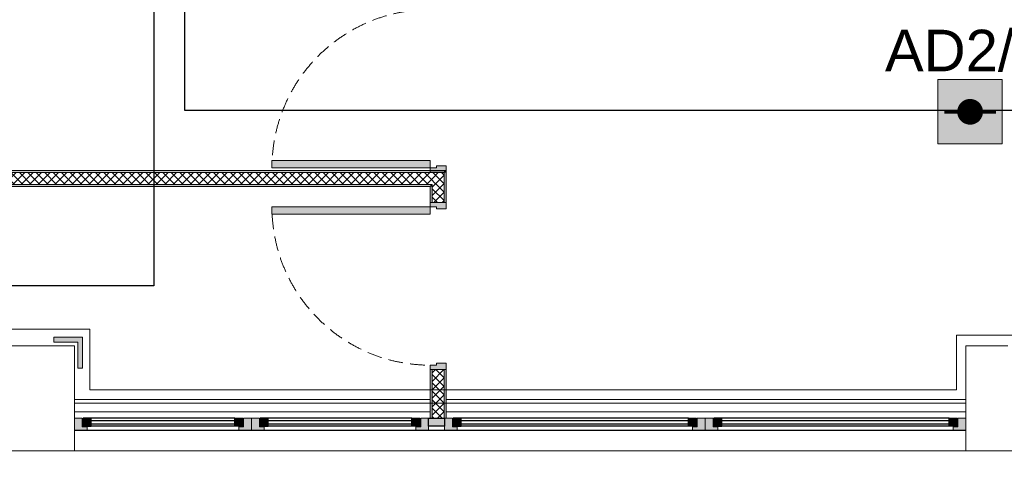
# Model space of a CAD drawing. Header units: millimetres. Extents: x -197461 to 862495, y -970068 to 63888.
# Tile 92 of 253: x -90611 to -85600, y -517800 to -515446. Entities that reach past the tile are written whole.
import ezdxf

# ---------------------------------------------------------------- set-up
doc = ezdxf.new("R2010")
doc.units = ezdxf.units.MM
doc.linetypes.add('Dashed', pattern=[112.5, 75, -37.5])
doc.linetypes.add('Hidden Line', pattern=[195.611112, 141.111112, -54.5])
doc.layers.get('0').update_dxf_attribs({"linetype": 'CONTINUOUS'})
for name, color, linetype in [('2d - linijas _ fili.z', 7, 'CONTINUOUS'), ('_Logi', 7, 'CONTINUOUS'), ('demont', 7, 'CONTINUOUS'), ('Durvis', 7, 'CONTINUOUS'), ('esoshas', 7, 'CONTINUOUS'), ('hachi', 7, 'CONTINUOUS'), ('Jaunas-W112', 7, 'CONTINUOUS'), ('UAS', 240, 'CONTINUOUS')]:
    doc.layers.add(name, color=color, linetype=linetype)
doc.styles.add('ARIAL', font='arialbd.ttf')
doc.linetypes.add('Symbol-000', pattern='A,0,[2,AR-21.Shx,S=4.563492,R=0,X=0,Y=0],-625,0', length=625)
pattern_1 = [(225, (-87527.377, -519481.053), (21.47837, -21.47837), []), (315, (-87527.377, -519481.053), (-21.47837, -21.47837), [])]

# ---------------------------------------------------------------- blocks, each defined once
blk = doc.blocks.new('AD-proj')
at = {"lineweight": 5}
blk.add_lwpolyline([(-250, -250), (250, -250), (250, 250), (-250, 250)], close=True, dxfattribs=at)
at = {"const_width": 100}
blk.add_lwpolyline([(-50, 0, 1), (50, 0, 1)], format="xyb", close=True, dxfattribs=at)
at = {"const_width": 30}
blk.add_lwpolyline([(-200, 0), (200, 0)], dxfattribs=at)

msp = doc.modelspace()

# ---------------------------------------------------------------- hatches: boundary and pattern name
at = {"layer": '2d - linijas _ fili.z', "linetype": 'Continuous', "lineweight": 0}
msp.add_hatch(color=7, dxfattribs=at).paths.add_polyline_path([(-90437.44097, -517086.96005), (-90314.91425, -517086.96005), (-90314.91425, -517219.82817), (-90290.22195, -517219.82817), (-90290.22195, -517086.96005), (-90290.22195, -517062.26774), (-90437.44097, -517062.26774)], flags=0)
at = {"layer": '_Logi', "linetype": 'Continuous'}
for points in [[(-90287.45921, -517493.97071), (-90287.45921, -517514.22071), (-90246.95921, -517514.22071), (-90246.95921, -517473.72071), (-90287.45921, -517473.72071)], [(-89475.43421, -517493.97071), (-89475.43421, -517473.72071), (-89515.93421, -517473.72071), (-89515.93421, -517514.22071), (-89475.43421, -517514.22071)], [(-89386.33421, -517493.97071), (-89386.33421, -517514.22071), (-89345.83421, -517514.22071), (-89345.83421, -517473.72071), (-89386.33421, -517473.72071)], [(-88574.30921, -517493.97071), (-88574.30921, -517473.72071), (-88614.80921, -517473.72071), (-88614.80921, -517514.22071), (-88574.30921, -517514.22071)], [(-88448.75921, -517493.97071), (-88448.75921, -517473.72071), (-88529.75921, -517473.72071), (-88529.75921, -517514.22071), (-88448.75921, -517514.22071)], [(-88404.20921, -517493.97071), (-88404.20921, -517514.22071), (-88363.70921, -517514.22071), (-88363.70921, -517473.72071), (-88404.20921, -517473.72071)], [(-87166.93421, -517493.97071), (-87166.93421, -517473.72071), (-87207.43421, -517473.72071), (-87207.43421, -517514.22071), (-87166.93421, -517514.22071)], [(-87077.83421, -517493.97071), (-87077.83421, -517514.22071), (-87037.33421, -517514.22071), (-87037.33421, -517473.72071), (-87077.83421, -517473.72071)], [(-85840.55921, -517493.97071), (-85840.55921, -517473.72071), (-85881.05921, -517473.72071), (-85881.05921, -517514.22071), (-85840.55921, -517514.22071)]]:
    msp.add_hatch(color=7, dxfattribs=at).paths.add_polyline_path(points, flags=0)
at = {"layer": 'Durvis', "linetype": 'Continuous', "lineweight": 0}
for points in [[(-88521.65921, -516199.59071), (-88521.65921, -516163.05242), (-89326.79921, -516163.05242), (-89326.79921, -516199.59071)], [(-88521.65921, -516222.27071), (-88440.65921, -516222.27071), (-88440.65921, -516189.87071), (-88489.25921, -516189.87071), (-88489.25921, -516199.59071), (-88521.65921, -516199.59071)], [(-88521.65921, -516398.85071), (-89326.79921, -516398.85071), (-89326.79921, -516435.38901), (-88521.65921, -516435.38901)], [(-88521.65921, -516376.17071), (-88521.65921, -516398.85071), (-88489.25921, -516398.85071), (-88489.25921, -516408.57071), (-88440.65921, -516408.57071), (-88440.65921, -516376.17071)], [(-88440.65921, -517226.67071), (-88440.65921, -517194.27071), (-88489.25921, -517194.27071), (-88489.25921, -517203.99071), (-88521.65921, -517203.99071), (-88521.65921, -517226.67071)], [(-90332.00921, -517534.47071), (-90267.20921, -517534.47071), (-90267.20921, -517517.59751), (-90287.45921, -517517.59751), (-90291.95805, -517517.59751), (-90291.95805, -517473.72071), (-90332.00921, -517473.72071)], [(-89430.88421, -517534.47071), (-89430.88421, -517473.72071), (-89470.93537, -517473.72071), (-89470.93537, -517517.59751), (-89475.43421, -517517.59751), (-89495.68421, -517517.59751), (-89495.68421, -517534.47071)], [(-89430.88421, -517534.47071), (-89366.08421, -517534.47071), (-89366.08421, -517517.59751), (-89386.33421, -517517.59751), (-89390.83305, -517517.59751), (-89390.83305, -517473.72071), (-89430.88421, -517473.72071)], [(-88529.75921, -517534.47071), (-88529.75921, -517473.72071), (-88569.81037, -517473.72071), (-88569.81037, -517517.59751), (-88574.30921, -517517.59751), (-88594.55921, -517517.59751), (-88594.55921, -517534.47071)], [(-88448.75921, -517534.47071), (-88383.95921, -517534.47071), (-88383.95921, -517517.59751), (-88404.20921, -517517.59751), (-88408.70805, -517517.59751), (-88408.70805, -517473.72071), (-88448.75921, -517473.72071)], [(-87122.38421, -517534.47071), (-87122.38421, -517473.72071), (-87162.43537, -517473.72071), (-87162.43537, -517517.59751), (-87166.93421, -517517.59751), (-87187.18421, -517517.59751), (-87187.18421, -517534.47071)], [(-87122.38421, -517534.47071), (-87057.58421, -517534.47071), (-87057.58421, -517517.59751), (-87077.83421, -517517.59751), (-87082.33305, -517517.59751), (-87082.33305, -517473.72071), (-87122.38421, -517473.72071)], [(-85796.00921, -517534.47071), (-85796.00921, -517473.72071), (-85836.06037, -517473.72071), (-85836.06037, -517517.59751), (-85840.55921, -517517.59751), (-85860.80921, -517517.59751), (-85860.80921, -517534.47071)]]:
    msp.add_hatch(color=7, dxfattribs=at).paths.add_polyline_path(points, flags=0)
at = {"layer": 'Jaunas-W112', "linetype": 'Continuous', "lineweight": 0}
h = msp.add_hatch(dxfattribs=at)
h.set_pattern_fill('CONCRETE_BLOCK', scale=0.81, angle=180, style=0, pattern_type=2)
h.set_pattern_definition(pattern_1)
h.paths.add_polyline_path([(-88511.53421, -516224.29571), (-91342.48421, -516224.29571), (-91342.48421, -516285.04571), (-88511.53421, -516285.04571)], flags=0)
for points in [[(-88450.78421, -516214.17071), (-91332.35921, -516214.17071), (-91332.35921, -516224.29571), (-88450.78421, -516224.29571)], [(-88440.65921, -516214.17071), (-88450.78421, -516224.29571), (-88440.65921, -516224.29571)], [(-88440.65921, -516214.17071), (-88450.78421, -516214.17071), (-88450.78421, -516224.29571)], [(-88450.78421, -516224.29571), (-88450.78421, -516376.17071), (-88440.65921, -516376.17071), (-88440.65921, -516224.29571)], [(-88521.65921, -516285.04571), (-93914.23421, -516285.04571), (-93924.35921, -516295.17071), (-88521.65921, -516295.17071)], [(-88511.53421, -516285.04571), (-88521.65921, -516295.17071), (-88511.53421, -516295.17071)], [(-88511.53421, -516285.04571), (-88521.65921, -516285.04571), (-88521.65921, -516295.17071)], [(-88521.65921, -516295.17071), (-88521.65921, -516376.17071), (-88511.53421, -516376.17071), (-88511.53421, -516295.17071)], [(-88521.65921, -517226.67071), (-88521.65921, -517473.72071), (-88511.53421, -517473.72071), (-88511.53421, -517226.67071)], [(-88440.65921, -517473.72071), (-88440.65921, -517226.67071), (-88450.78421, -517226.67071), (-88450.78421, -517473.72071)]]:
    msp.add_hatch(color=7, dxfattribs=at).paths.add_polyline_path(points, flags=0)
h = msp.add_hatch(dxfattribs=at)
h.set_pattern_fill('CONCRETE_BLOCK', scale=0.81, angle=180, style=0, pattern_type=2)
h.set_pattern_definition(pattern_1)
h.paths.add_polyline_path([(-88450.78421, -516224.29571), (-88511.53421, -516285.04571), (-88450.78421, -516285.04571)], flags=0)
h = msp.add_hatch(dxfattribs=at)
h.set_pattern_fill('CONCRETE_BLOCK', scale=0.81, angle=180, style=0, pattern_type=2)
h.set_pattern_definition(pattern_1)
h.paths.add_polyline_path([(-88450.78421, -516224.29571), (-88511.53421, -516224.29571), (-88511.53421, -516285.04571)], flags=0)
h = msp.add_hatch(dxfattribs=at)
h.set_pattern_fill('CONCRETE_BLOCK', scale=0.81, angle=180, style=0, pattern_type=2)
h.set_pattern_definition(pattern_1)
h.paths.add_polyline_path([(-88511.53421, -516285.04571), (-88511.53421, -516376.17071), (-88450.78421, -516376.17071), (-88450.78421, -516285.04571)], flags=0)
h = msp.add_hatch(dxfattribs=at)
h.set_pattern_fill('CONCRETE_BLOCK', scale=0.81, angle=180, style=0, pattern_type=2)
h.set_pattern_definition(pattern_1)
h.paths.add_polyline_path([(-88450.78421, -517473.72071), (-88450.78421, -517226.67071), (-88511.53421, -517226.67071), (-88511.53421, -517473.72071)], flags=0)
at = {"layer": 'UAS', "lineweight": 50, "true_color": 0xffffff}
h = msp.add_hatch(color=7, dxfattribs=at)
h.dxf.hatch_style = 1
h.paths.add_polyline_path([(-85806.63675, -515914.74706), (-85741.16581, -515914.74706, 1)], flags=16)
h.paths.add_polyline_path([(-85610.22393, -516078.4244), (-85610.22393, -515751.06971), (-85937.57862, -515751.06971), (-85937.57862, -516078.4244)])

# ---------------------------------------------------------------- linework, layer by layer
at = {"color": 7, "linetype": 'Symbol-000', "lineweight": 0}
for p, q in [((-90252.88031, -517020.99088), (-90791.59413, -517020.99088)), ((-90252.88031, -517329.30671), (-90252.88031, -517020.99088)), ((-85362.6062, -517051.80864), (-85843.58006, -517051.80864)), ((-85843.58006, -517329.30671), (-85843.58006, -517051.80864)), ((-85843.58006, -517329.30671), (-90252.88031, -517329.30671))]:
    msp.add_line(p, q, dxfattribs=at)
at = {"layer": '2d - linijas _ fili.z', "color": 7, "linetype": 'Continuous', "lineweight": 0}
for p, q in [((-90290.22195, -517062.26774), (-90437.44097, -517062.26774)), ((-90437.44097, -517062.26774), (-90437.44097, -517086.96005)), ((-90290.22195, -517086.96005), (-90290.22195, -517062.26774)), ((-90437.44097, -517086.96005), (-90314.91425, -517086.96005)), ((-90314.91425, -517086.96005), (-90314.91425, -517219.82817)), ((-90290.22195, -517219.82817), (-90290.22195, -517086.96005)), ((-90314.91425, -517219.82817), (-90290.22195, -517219.82817)), ((-88521.65921, -517378.20267), (-90332.00921, -517378.20267)), ((-85796.00921, -517378.20267), (-88440.65921, -517378.20267))]:
    msp.add_line(p, q, dxfattribs=at)
at = {"layer": '_Logi', "color": 7, "linetype": 'Continuous'}
for p, q in [((-90246.95921, -517473.72071), (-90287.45921, -517473.72071)), ((-90287.45921, -517473.72071), (-90287.45921, -517493.97071)), ((-90287.45921, -517493.97071), (-90287.45921, -517514.22071)), ((-90287.45921, -517514.22071), (-90246.95921, -517514.22071)), ((-90246.95921, -517514.22071), (-90246.95921, -517473.72071)), ((-89515.93421, -517473.72071), (-90246.95921, -517473.72071)), ((-90246.95921, -517485.87071), (-89515.93421, -517485.87071)), ((-90246.95921, -517502.07071), (-89515.93421, -517502.07071)), ((-89515.93421, -517514.22071), (-90246.95921, -517514.22071)), ((-89515.93421, -517514.22071), (-89515.93421, -517473.72071)), ((-89515.93421, -517473.72071), (-89475.43421, -517473.72071)), ((-89475.43421, -517514.22071), (-89515.93421, -517514.22071)), ((-89475.43421, -517473.72071), (-89475.43421, -517493.97071)), ((-89475.43421, -517493.97071), (-89475.43421, -517514.22071)), ((-89345.83421, -517473.72071), (-89386.33421, -517473.72071)), ((-89386.33421, -517473.72071), (-89386.33421, -517493.97071)), ((-89386.33421, -517493.97071), (-89386.33421, -517514.22071)), ((-89386.33421, -517514.22071), (-89345.83421, -517514.22071)), ((-89345.83421, -517514.22071), (-89345.83421, -517473.72071)), ((-88614.80921, -517473.72071), (-89345.83421, -517473.72071)), ((-89345.83421, -517485.87071), (-88614.80921, -517485.87071)), ((-89345.83421, -517502.07071), (-88614.80921, -517502.07071)), ((-88614.80921, -517514.22071), (-89345.83421, -517514.22071)), ((-88614.80921, -517514.22071), (-88614.80921, -517473.72071)), ((-88614.80921, -517473.72071), (-88574.30921, -517473.72071)), ((-88574.30921, -517514.22071), (-88614.80921, -517514.22071)), ((-88574.30921, -517473.72071), (-88574.30921, -517493.97071)), ((-88574.30921, -517493.97071), (-88574.30921, -517514.22071)), ((-88529.75921, -517514.22071), (-88529.75921, -517473.72071)), ((-88529.75921, -517473.72071), (-88448.75921, -517473.72071)), ((-88448.75921, -517514.22071), (-88529.75921, -517514.22071)), ((-88448.75921, -517473.72071), (-88448.75921, -517493.97071)), ((-88448.75921, -517493.97071), (-88448.75921, -517514.22071)), ((-88363.70921, -517473.72071), (-88404.20921, -517473.72071)), ((-88404.20921, -517473.72071), (-88404.20921, -517493.97071)), ((-88404.20921, -517493.97071), (-88404.20921, -517514.22071)), ((-88404.20921, -517514.22071), (-88363.70921, -517514.22071)), ((-88363.70921, -517514.22071), (-88363.70921, -517473.72071)), ((-87207.43421, -517473.72071), (-88363.70921, -517473.72071)), ((-88363.70921, -517485.87071), (-87207.43421, -517485.87071)), ((-88363.70921, -517502.07071), (-87207.43421, -517502.07071)), ((-87207.43421, -517514.22071), (-88363.70921, -517514.22071)), ((-87207.43421, -517514.22071), (-87207.43421, -517473.72071)), ((-87207.43421, -517473.72071), (-87166.93421, -517473.72071)), ((-87166.93421, -517514.22071), (-87207.43421, -517514.22071)), ((-87166.93421, -517473.72071), (-87166.93421, -517493.97071)), ((-87166.93421, -517493.97071), (-87166.93421, -517514.22071)), ((-87037.33421, -517473.72071), (-87077.83421, -517473.72071)), ((-87077.83421, -517473.72071), (-87077.83421, -517493.97071)), ((-87077.83421, -517493.97071), (-87077.83421, -517514.22071)), ((-87077.83421, -517514.22071), (-87037.33421, -517514.22071)), ((-87037.33421, -517514.22071), (-87037.33421, -517473.72071)), ((-85881.05921, -517473.72071), (-87037.33421, -517473.72071)), ((-87037.33421, -517485.87071), (-85881.05921, -517485.87071)), ((-87037.33421, -517502.07071), (-85881.05921, -517502.07071)), ((-85881.05921, -517514.22071), (-87037.33421, -517514.22071)), ((-85881.05921, -517514.22071), (-85881.05921, -517473.72071)), ((-85881.05921, -517473.72071), (-85840.55921, -517473.72071)), ((-85840.55921, -517514.22071), (-85881.05921, -517514.22071)), ((-85840.55921, -517473.72071), (-85840.55921, -517493.97071)), ((-85840.55921, -517493.97071), (-85840.55921, -517514.22071)), ((-90332.00921, -517534.47071), (-85796.00921, -517534.47071)), ((-86282.00921, -517534.47071), (-85796.00921, -517534.47071))]:
    msp.add_line(p, q, dxfattribs=at)
at = {"layer": 'demont', "color": 7, "linetype": 'Hidden Line', "lineweight": 0}
msp.add_line((-90603.35921, -517105.17071), (-90441.35921, -517105.17071), dxfattribs=at)
at = {"layer": 'Durvis', "color": 7, "linetype": 'Continuous', "lineweight": 0}
for p, q in [((-89326.79921, -516199.59071), (-89326.79921, -516163.05242)), ((-89326.79921, -516163.05242), (-88521.65921, -516163.05242)), ((-88521.65921, -516199.59071), (-89326.79921, -516199.59071)), ((-88521.65921, -516163.05242), (-88521.65921, -516199.59071)), ((-88521.65921, -516222.27071), (-88521.65921, -516199.59071)), ((-88521.65921, -516199.59071), (-88489.25921, -516199.59071)), ((-88489.25921, -516199.59071), (-88489.25921, -516189.87071)), ((-88489.25921, -516189.87071), (-88440.65921, -516189.87071)), ((-88440.65921, -516189.87071), (-88440.65921, -516222.27071)), ((-88440.65921, -516222.27071), (-88521.65921, -516222.27071)), ((-88521.65921, -516398.85071), (-89326.79921, -516398.85071)), ((-89326.79921, -516398.85071), (-89326.79921, -516435.38901)), ((-88521.65921, -516376.17071), (-88521.65921, -516398.85071)), ((-88440.65921, -516376.17071), (-88521.65921, -516376.17071)), ((-88521.65921, -516398.85071), (-88489.25921, -516398.85071)), ((-88521.65921, -516435.38901), (-88521.65921, -516398.85071)), ((-88489.25921, -516398.85071), (-88489.25921, -516408.57071)), ((-88489.25921, -516408.57071), (-88440.65921, -516408.57071)), ((-88440.65921, -516408.57071), (-88440.65921, -516376.17071)), ((-89326.79921, -516435.38901), (-88521.65921, -516435.38901)), ((-88489.25921, -517203.99071), (-88521.65921, -517203.99071)), ((-88521.65921, -517203.99071), (-88521.65921, -517226.67071)), ((-88440.65921, -517194.27071), (-88489.25921, -517194.27071)), ((-88489.25921, -517194.27071), (-88489.25921, -517203.99071)), ((-88440.65921, -517226.67071), (-88440.65921, -517194.27071)), ((-88521.65921, -517226.67071), (-88440.65921, -517226.67071)), ((-90291.95805, -517473.72071), (-90332.00921, -517473.72071)), ((-90332.00921, -517473.72071), (-90332.00921, -517534.47071)), ((-90291.95805, -517517.59751), (-90291.95805, -517473.72071)), ((-89470.93537, -517517.59751), (-89470.93537, -517473.72071)), ((-89470.93537, -517473.72071), (-89430.88421, -517473.72071)), ((-89430.88421, -517473.72071), (-89430.88421, -517534.47071)), ((-89390.83305, -517473.72071), (-89430.88421, -517473.72071)), ((-89430.88421, -517473.72071), (-89430.88421, -517534.47071)), ((-89390.83305, -517517.59751), (-89390.83305, -517473.72071)), ((-88569.81037, -517517.59751), (-88569.81037, -517473.72071)), ((-88569.81037, -517473.72071), (-88529.75921, -517473.72071)), ((-88529.75921, -517473.72071), (-88529.75921, -517534.47071)), ((-88408.70805, -517473.72071), (-88448.75921, -517473.72071)), ((-88448.75921, -517473.72071), (-88448.75921, -517534.47071)), ((-88408.70805, -517517.59751), (-88408.70805, -517473.72071)), ((-87162.43537, -517517.59751), (-87162.43537, -517473.72071)), ((-87162.43537, -517473.72071), (-87122.38421, -517473.72071)), ((-87122.38421, -517473.72071), (-87122.38421, -517534.47071)), ((-87082.33305, -517473.72071), (-87122.38421, -517473.72071)), ((-87122.38421, -517473.72071), (-87122.38421, -517534.47071)), ((-87082.33305, -517517.59751), (-87082.33305, -517473.72071)), ((-85836.06037, -517517.59751), (-85836.06037, -517473.72071)), ((-85836.06037, -517473.72071), (-85796.00921, -517473.72071)), ((-85796.00921, -517473.72071), (-85796.00921, -517534.47071)), ((-90332.00921, -517534.47071), (-90267.20921, -517534.47071)), ((-90287.45921, -517517.59751), (-90291.95805, -517517.59751)), ((-90267.20921, -517517.59751), (-90287.45921, -517517.59751)), ((-90267.20921, -517534.47071), (-90267.20921, -517517.59751)), ((-89495.68421, -517534.47071), (-89495.68421, -517517.59751)), ((-89495.68421, -517517.59751), (-89475.43421, -517517.59751)), ((-89430.88421, -517534.47071), (-89495.68421, -517534.47071)), ((-89475.43421, -517517.59751), (-89470.93537, -517517.59751)), ((-89430.88421, -517534.47071), (-89366.08421, -517534.47071)), ((-89386.33421, -517517.59751), (-89390.83305, -517517.59751)), ((-89366.08421, -517517.59751), (-89386.33421, -517517.59751)), ((-89366.08421, -517534.47071), (-89366.08421, -517517.59751)), ((-88594.55921, -517534.47071), (-88594.55921, -517517.59751)), ((-88594.55921, -517517.59751), (-88574.30921, -517517.59751)), ((-88529.75921, -517534.47071), (-88594.55921, -517534.47071)), ((-88574.30921, -517517.59751), (-88569.81037, -517517.59751)), ((-88448.75921, -517534.47071), (-88383.95921, -517534.47071)), ((-88404.20921, -517517.59751), (-88408.70805, -517517.59751)), ((-88383.95921, -517517.59751), (-88404.20921, -517517.59751)), ((-88383.95921, -517534.47071), (-88383.95921, -517517.59751)), ((-87187.18421, -517534.47071), (-87187.18421, -517517.59751)), ((-87187.18421, -517517.59751), (-87166.93421, -517517.59751)), ((-87122.38421, -517534.47071), (-87187.18421, -517534.47071)), ((-87166.93421, -517517.59751), (-87162.43537, -517517.59751)), ((-87122.38421, -517534.47071), (-87057.58421, -517534.47071)), ((-87077.83421, -517517.59751), (-87082.33305, -517517.59751)), ((-87057.58421, -517517.59751), (-87077.83421, -517517.59751)), ((-87057.58421, -517534.47071), (-87057.58421, -517517.59751)), ((-85860.80921, -517534.47071), (-85860.80921, -517517.59751)), ((-85860.80921, -517517.59751), (-85840.55921, -517517.59751)), ((-85796.00921, -517534.47071), (-85860.80921, -517534.47071)), ((-85840.55921, -517517.59751), (-85836.06037, -517517.59751))]:
    msp.add_line(p, q, dxfattribs=at)
at = {"layer": 'Durvis', "color": 7, "linetype": 'Dashed', "lineweight": 0}
for centre, start, end in [((-88521.65921, -516199.59071), 90, 177.28354264), ((-88521.65921, -516398.85071), 182.71645736, 270)]:
    msp.add_arc(centre, 805.14, start, end, dxfattribs=at)
at = {"layer": 'esoshas', "color": 7, "linetype": 'Continuous', "lineweight": 20}
for p, q in [((-90603.35921, -517105.17071), (-90716.75921, -517105.17071)), ((-90441.35921, -517105.17071), (-90603.35921, -517105.17071)), ((-90332.00921, -517105.17071), (-90441.35921, -517105.17071)), ((-90332.00921, -517639.77071), (-90332.00921, -517105.17071)), ((-85581.35921, -517105.17071), (-85796.00921, -517105.17071)), ((-85796.00921, -517105.17071), (-85796.00921, -517639.77071)), ((-90716.75921, -517639.77071), (-90332.00921, -517639.77071)), ((-85796.00921, -517639.77071), (-85411.25921, -517639.77071))]:
    msp.add_line(p, q, dxfattribs=at)
at = {"layer": 'esoshas', "color": 7, "linetype": 'Continuous', "lineweight": 0}
for p, q in [((-85796.00921, -517396.77071), (-90332.00921, -517396.77071)), ((-90332.00921, -517396.77071), (-90332.00921, -517639.77071)), ((-85796.00921, -517639.77071), (-85796.00921, -517396.77071)), ((-90332.00921, -517639.77071), (-85796.00921, -517639.77071))]:
    msp.add_line(p, q, dxfattribs=at)
at = {"layer": 'hachi', "color": 7, "linetype": 'Continuous', "lineweight": 0}
for p, q in [((-88521.65921, -517396.77071), (-90332.00921, -517396.77071)), ((-90332.00921, -517396.77071), (-90332.00921, -517442.34228)), ((-88521.65921, -517442.34228), (-88521.65921, -517396.77071)), ((-85796.00921, -517396.77071), (-88440.65921, -517396.77071)), ((-88440.65921, -517396.77071), (-88440.65921, -517442.34228)), ((-85796.00921, -517442.34228), (-85796.00921, -517396.77071)), ((-90332.00921, -517442.34228), (-88521.65921, -517442.34228)), ((-88440.65921, -517442.34228), (-85796.00921, -517442.34228))]:
    msp.add_line(p, q, dxfattribs=at)
at = {"layer": 'Jaunas-W112', "color": 7, "linetype": 'Continuous', "lineweight": 0}
for p, q in [((-88511.53421, -516224.29571), (-91342.48421, -516224.29571)), ((-88450.78421, -516214.17071), (-91332.35921, -516214.17071)), ((-88450.78421, -516224.29571), (-88511.53421, -516224.29571)), ((-88440.65921, -516214.17071), (-88450.78421, -516214.17071)), ((-88450.78421, -516285.04571), (-88450.78421, -516224.29571)), ((-88440.65921, -516376.17071), (-88440.65921, -516214.17071)), ((-93924.35921, -516295.17071), (-88521.65921, -516295.17071)), ((-91342.48421, -516285.04571), (-88511.53421, -516285.04571)), ((-88521.65921, -516295.17071), (-88521.65921, -516376.17071)), ((-88511.53421, -516285.04571), (-88511.53421, -516376.17071)), ((-88450.78421, -516376.17071), (-88450.78421, -516285.04571)), ((-88511.53421, -516376.17071), (-88521.65921, -516376.17071)), ((-88450.78421, -516376.17071), (-88511.53421, -516376.17071)), ((-88440.65921, -516376.17071), (-88450.78421, -516376.17071)), ((-88511.53421, -517226.67071), (-88521.65921, -517226.67071)), ((-88521.65921, -517226.67071), (-88521.65921, -517473.72071)), ((-88511.53421, -517226.67071), (-88511.53421, -517473.72071)), ((-88450.78421, -517226.67071), (-88511.53421, -517226.67071)), ((-88450.78421, -517473.72071), (-88450.78421, -517226.67071)), ((-88440.65921, -517226.67071), (-88450.78421, -517226.67071)), ((-88440.65921, -517473.72071), (-88440.65921, -517226.67071)), ((-88511.53421, -517473.72071), (-88521.65921, -517473.72071)), ((-88450.78421, -517473.72071), (-88511.53421, -517473.72071)), ((-88440.65921, -517473.72071), (-88450.78421, -517473.72071))]:
    msp.add_line(p, q, dxfattribs=at)
at = {"layer": 'UAS', "color": 1}
msp.add_lwpolyline([(-69042.05552, -526753.51691), (-81718.42358, -519508.30769), (-84285.22033, -519508.30769), (-84285.22033, -515908.20569), (-89769.75511, -515908.20569), (-89769.75511, -514648.2355), (-89928.4416, -514648.2355), (-89928.4416, -516800.50388), (-92626.25911, -516800.50388), (-92626.25911, -515318.10359), (-95271.77003, -515318.10359), (-95271.77003, -512104.33681), (-99969.76539, -512104.33681)], dxfattribs=at)

# ---------------------------------------------------------------- block references
at = {"layer": 'UAS', "xscale": 0.6547093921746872, "yscale": 0.6547093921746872, "zscale": 0.6547093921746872}
msp.add_blockref('AD-proj', (-85773.90128, -515914.74706), dxfattribs=at)

# ---------------------------------------------------------------- next in the draw order: texts
at = {"layer": 'UAS', "color": 251, "linetype": 'Continuous', "lineweight": 20, "true_color": 0x636466, "insert": (-85509.28528, -515604.30523), "char_height": 211.4384766, "width": 1051.7117129, "attachment_point": 5, "style": 'ARIAL', "bg_fill": 3, "box_fill_scale": 1.1, "bg_fill_color": 256, "bg_fill_transparency": 0}
msp.add_mtext('\\A1;{\\fArial|b0|i0|c186|p34;\\C1;AD2/3/134}', dxfattribs=at)

doc.saveas('drawing.dxf')
